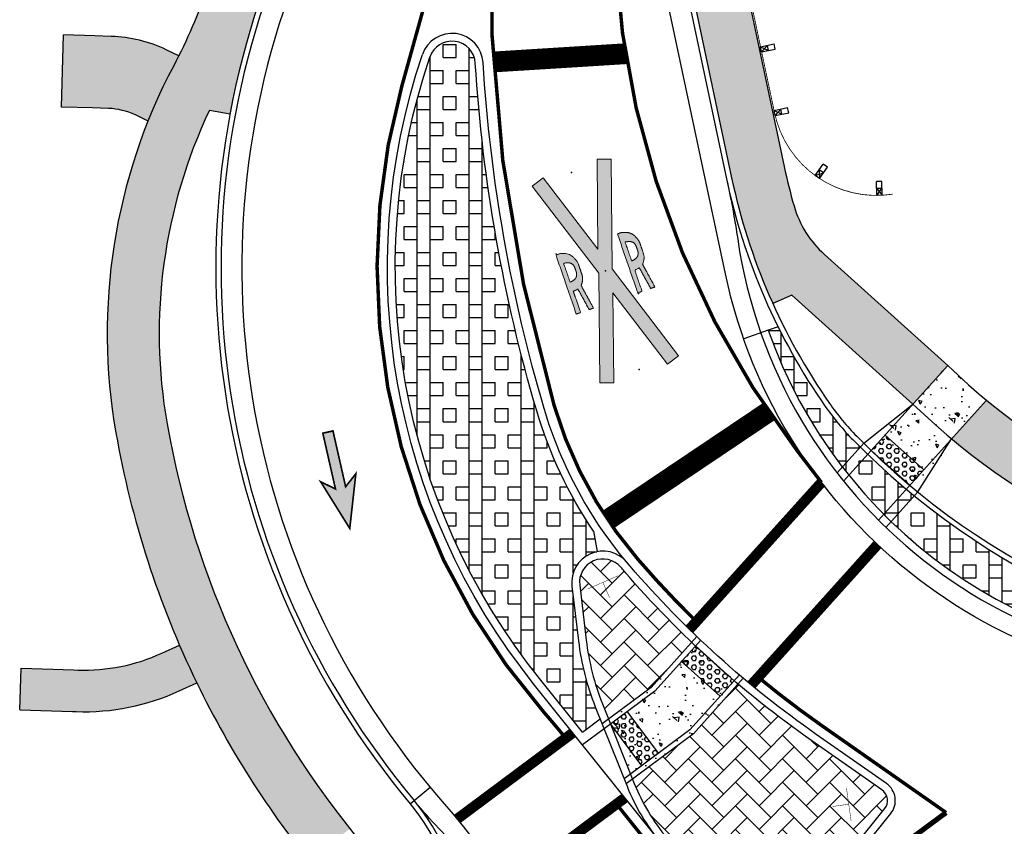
# Model space of a CAD drawing. Header units: feet. Extents: x 158973 to 165066, y 288298 to 289770.
# Tile 5 of 9: x 161367 to 161461, y 289049 to 289126. Entities that reach past the tile are written whole.
import ezdxf
from ezdxf.lldxf.tags import DXFTag

# ---------------------------------------------------------------- set-up
doc = ezdxf.new("R2010")
doc.units = ezdxf.units.FT
doc.header["$MEASUREMENT"] = 0
for name, color, linetype in [('MT_P_Cells', 7, 'Continuous'), ('PM_P_Cells', 7, 'Continuous'), ('PM_P_Edge_Line', 7, 'Continuous'), ('PM_X_Cells', 251, 'Continuous'), ('PV_P_Curb', 6, 'Continuous'), ('PV_P_EOP', 7, 'Continuous'), ('PV_P_Walk', 4, 'Continuous'), ('RD_P_GR_Rt', 1, 'grrtpr'), ('SC_Shading1', 247, 'Continuous'), ('SC_Shading2', 255, 'Continuous'), ('SN_P_Signs', 1, 'Continuous')]:
    doc.layers.add(name, color=color, linetype=linetype)
doc.styles.get("Standard").update_dxf_attribs({"font": 'ARIAL_0.TTF'})
tags = doc.linetypes.add('grrtpr', pattern='A,0.18,["●",Standard,S=0.134,R=0,X=0,Y=-0.0925],0.135', length=0.315).pattern_tags.tags
tags[4] = DXFTag(74, 10)
pattern_1 = [(90, (0, 0), (-5, 3.061616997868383e-16), []), (90, (1.25, 0), (-5, 3.061616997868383e-16), []), (0, (0, 0), (0, 5), [-1.25, 1.25]), (0, (0, 1.25), (0, 5), [-1.25, 1.25]), (0, (0, 2.5), (0, 5), [1.25, -1.25]), (0, (0, 3.75), (0, 5), [1.25, -1.25]), (90, (2.5, 0), (-5, 3.061616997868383e-16), [1.25, -1.25]), (90, (3.75, 0), (-5, 3.061616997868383e-16), [1.25, -1.25])]
pattern_2 = [(0, (0, 0), (0, 0.4330127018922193), [0.25, -0.5]), (120, (0, 0), (-0.375, -0.2165063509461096), [0.2499999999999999, -0.4999999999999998]), (59.99999999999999, (0.25, 0), (-0.3749999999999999, 0.2165063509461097), [0.25, -0.5])]

# ---------------------------------------------------------------- blocks, each defined once
blk = doc.blocks.new('PMRR8')
at = {"layer": 'PM_X_Cells', "linetype": 'Continuous', "lineweight": 0, "flags": 128}
blk.add_lwpolyline([(0, 0.6666666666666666), (10, 4), (10.42163702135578, 2.735088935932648), (2.216370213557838, 0), (10.42163702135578, -2.735088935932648), (10, -4), (0, -0.6666666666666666), (-10, -4), (-10.42163702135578, -2.735088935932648), (-2.216370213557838, -6.063298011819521e-16), (-10.42163702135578, 2.735088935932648), (-10, 4), (0, 0.6666666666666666)], close=True, dxfattribs=at)
at = {"layer": 'PM_X_Cells', "linetype": 'Continuous', "lineweight": 0}
for points, weights, knots in [([(-3, 4.000000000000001), (0, 4.000000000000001), (3, 4), (3, 3.79775608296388), (3, 3.59551216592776), (2.849611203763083, 2.931794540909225), (2.490694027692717, 2.635821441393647), (2.012222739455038, 2.301870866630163), (1.500670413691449, 2.250000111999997), (0.9692050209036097, 2.250000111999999), (0.4377396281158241, 2.250000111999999), (-0.08592332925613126, 2.241882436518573), (-0.553968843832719, 2.670078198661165), (-1.776984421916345, 2.460039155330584), (-3, 2.250000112), (-3, 2.469718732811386), (-3, 2.689437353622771), (-1.884713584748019, 2.880975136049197), (-0.7694271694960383, 3.072512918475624), (-0.7694835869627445, 3.072503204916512), (-0.7695400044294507, 3.0724934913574), (-0.829025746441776, 3.306132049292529), (-0.842697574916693, 3.56250002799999), (-1.921348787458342, 3.562500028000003), (-3, 3.562500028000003), (-3, 3.781250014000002), (-3, 4.000000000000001)], [1, 1, 1, 1, 1, 0.9297229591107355, 1, 0.988004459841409, 1, 1, 1, 0.9720886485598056, 1, 1, 1, 1, 1, 1, 1, 1, 1, 0.9857846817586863, 1, 1, 1, 1, 1], [0, 0, 0, 0.07692307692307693, 0.07692307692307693, 0.1538461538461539, 0.1538461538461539, 0.2307692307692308, 0.2307692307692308, 0.3076923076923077, 0.3076923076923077, 0.3846153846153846, 0.3846153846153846, 0.4615384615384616, 0.4615384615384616, 0.5384615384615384, 0.5384615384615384, 0.6153846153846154, 0.6153846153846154, 0.6923076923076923, 0.6923076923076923, 0.7692307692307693, 0.7692307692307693, 0.8461538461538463, 0.8461538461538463, 0.9230769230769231, 0.9230769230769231, 1, 1, 1]), ([(0.09365853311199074, 3.562500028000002), (1.049787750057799, 3.562500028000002), (2.005916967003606, 3.562500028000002), (1.985371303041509, 3.048947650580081), (1.726718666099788, 2.842006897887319), (1.485813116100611, 2.679944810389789), (1.229060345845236, 2.687500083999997), (1.049787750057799, 2.687500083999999), (0.8705151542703, 2.687500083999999), (0.6137623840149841, 2.679944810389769), (0.3728568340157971, 2.842006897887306), (0.1142041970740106, 3.048947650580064), (0.09365853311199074, 3.562500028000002)], [1, 1, 1, 0.856571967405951, 1, 0.9829663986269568, 1, 1, 1, 0.9829663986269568, 1, 0.856571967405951, 1], [0, 0, 0, 0.1666666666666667, 0.1666666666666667, 0.3333333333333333, 0.3333333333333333, 0.5, 0.5, 0.6666666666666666, 0.6666666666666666, 0.8333333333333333, 0.8333333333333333, 1, 1, 1]), ([(3, -2.250000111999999), (0, -2.250000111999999), (-3, -2.250000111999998), (-3, -2.468750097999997), (-3, -2.687500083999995), (-1.921348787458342, -2.687500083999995), (-0.8426975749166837, -2.687500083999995), (-0.829025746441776, -2.943868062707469), (-0.7695400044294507, -3.177506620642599), (-0.7694835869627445, -3.177496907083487), (-0.7694271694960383, -3.177487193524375), (-1.884713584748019, -3.369024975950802), (-3, -3.560562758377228), (-3, -3.780281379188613), (-3, -3.999999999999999), (-1.776984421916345, -3.789960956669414), (-0.5539688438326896, -3.57992191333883), (-0.08592332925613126, -4.008117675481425), (0.437739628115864, -4.000000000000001), (0.9692050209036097, -4), (1.500670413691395, -4), (2.012222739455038, -3.948129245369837), (2.490694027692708, -3.614178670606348), (2.849611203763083, -3.318205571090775), (3.000000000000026, -2.654487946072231), (3, -2.452244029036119), (3, -2.250000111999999)], [1, 1, 1, 1, 1, 1, 1, 0.9857846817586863, 1, 1, 1, 1, 1, 1, 1, 1, 1, 0.9720886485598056, 1, 1, 1, 0.988004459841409, 1, 0.9297229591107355, 1, 1, 1], [0, 0, 0, 0.07692307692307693, 0.07692307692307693, 0.1538461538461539, 0.1538461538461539, 0.2307692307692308, 0.2307692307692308, 0.3076923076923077, 0.3076923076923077, 0.3846153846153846, 0.3846153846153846, 0.4615384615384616, 0.4615384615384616, 0.5384615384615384, 0.5384615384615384, 0.6153846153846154, 0.6153846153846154, 0.6923076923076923, 0.6923076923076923, 0.7692307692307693, 0.7692307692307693, 0.8461538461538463, 0.8461538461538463, 0.9230769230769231, 0.9230769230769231, 1, 1, 1]), ([(0.09365853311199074, -2.687500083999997), (1.049787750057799, -2.687500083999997), (2.005916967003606, -2.687500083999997), (1.985371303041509, -3.201052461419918), (1.726718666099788, -3.40799321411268), (1.485813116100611, -3.57005530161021), (1.229060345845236, -3.562500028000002), (1.049787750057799, -3.562500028), (0.8705151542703, -3.562500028), (0.6137623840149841, -3.570055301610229), (0.3728568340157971, -3.407993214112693), (0.1142041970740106, -3.201052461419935), (0.09365853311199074, -2.687500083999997)], [1, 1, 1, 0.856571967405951, 1, 0.9829663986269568, 1, 1, 1, 0.9829663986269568, 1, 0.856571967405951, 1], [0, 0, 0, 0.1666666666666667, 0.1666666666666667, 0.3333333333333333, 0.3333333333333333, 0.5, 0.5, 0.6666666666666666, 0.6666666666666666, 0.8333333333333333, 0.8333333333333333, 1, 1, 1])]:
    blk.add_rational_spline(points, weights, degree=2, knots=knots, dxfattribs=at)
at = {"layer": 'PM_X_Cells', "linetype": 'Continuous', "lineweight": 30}
for p in [(-10, 0), (0, 0), (10, 0)]:
    blk.add_point(p, dxfattribs=at)

msp = doc.modelspace()

# ---------------------------------------------------------------- hatches: boundary and pattern name
at = {"layer": 'MT_P_Cells', "true_color": 0x00b3b3}
h = msp.add_hatch(color=132, dxfattribs=at)
h.dxf.hatch_style = 1
h.paths.add_polyline_path([(161398.5246945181, 289077.2404841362), (161399.1113748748, 289082.5007016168), (161398.1271849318, 289081.2519659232), (161396.9101519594, 289086.6156242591), (161395.9349413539, 289086.3943455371), (161397.1519743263, 289081.0306872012), (161395.7252269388, 289081.7323727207)])
at = {"layer": 'PM_P_Cells'}
h = msp.add_hatch(color=256, dxfattribs=at)
h.dxf.hatch_style = 1
edge = h.paths.add_edge_path(flags=17)
edge.add_spline(control_points=[(161420.3027064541, 289097.8474244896), (161419.3270930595, 289100.6843556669), (161418.3514796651, 289103.5212868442), (161418.5427303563, 289103.5870574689), (161418.7339810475, 289103.6528280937), (161419.4105285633, 289103.7264578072), (161419.807135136, 289103.483301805), (161420.278534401, 289103.1394406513), (161420.4939447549, 289102.6725630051), (161420.6667796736, 289102.1699860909), (161420.8396145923, 289101.6674091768), (161421.0175885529, 289101.174850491), (161420.7648784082, 289100.5929950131), (161421.3612306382, 289099.5047636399), (161421.9575828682, 289098.4165322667), (161421.749807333, 289098.3450787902), (161421.5420317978, 289098.2736253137), (161420.9982091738, 289099.2659999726), (161420.4543865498, 289100.2583746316), (161420.4544140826, 289100.2583244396), (161420.4544416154, 289100.2582742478), (161420.2528478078, 289100.1260416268), (161420.014861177, 289100.0297409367), (161420.3656433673, 289099.0097211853), (161420.7164255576, 289097.9897014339), (161420.5095660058, 289097.9185629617), (161420.3027064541, 289097.8474244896)], knot_values=[0, 0, 0, 0.07692307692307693, 0.07692307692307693, 0.1538461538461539, 0.1538461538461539, 0.2307692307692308, 0.2307692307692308, 0.3076923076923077, 0.3076923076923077, 0.3846153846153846, 0.3846153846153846, 0.4615384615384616, 0.4615384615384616, 0.5384615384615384, 0.5384615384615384, 0.6153846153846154, 0.6153846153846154, 0.6923076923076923, 0.6923076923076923, 0.7692307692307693, 0.7692307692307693, 0.8461538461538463, 0.8461538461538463, 0.9230769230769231, 0.9230769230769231, 1, 1, 1], weights=[1, 1, 1, 1, 1, 0.9297229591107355, 1, 0.988004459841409, 1, 1, 1, 0.9720886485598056, 1, 1, 1, 1, 1, 1, 1, 1, 1, 0.9857846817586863, 1, 1, 1, 1, 1], degree=2, periodic=0)
edge = h.paths.add_edge_path(flags=16)
edge.add_spline(control_points=[(161419.71035399, 289100.9152002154), (161419.3994164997, 289101.8193578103), (161419.0884790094, 289102.7235154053), (161419.5807981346, 289102.8710960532), (161419.8606053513, 289102.6938008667), (161420.092201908, 289102.5186933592), (161420.1685544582, 289102.2734397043), (161420.2268547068, 289102.1039116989), (161420.2851549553, 289101.9343836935), (161420.3757966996, 289101.6940440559), (161420.3008872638, 289101.4135299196), (161420.1893100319, 289101.1016386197), (161419.71035399, 289100.9152002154)], knot_values=[0, 0, 0, 0.1666666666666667, 0.1666666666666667, 0.3333333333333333, 0.3333333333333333, 0.5, 0.5, 0.6666666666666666, 0.6666666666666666, 0.8333333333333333, 0.8333333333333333, 1, 1, 1], weights=[1, 1, 1, 0.856571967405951, 1, 0.9829663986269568, 1, 1, 1, 0.9829663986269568, 1, 0.856571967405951, 1], degree=2, periodic=0)
edge = h.paths.add_edge_path()
edge.add_spline(control_points=[(161424.261753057, 289105.5538147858), (161425.2373664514, 289102.7168836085), (161426.2129798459, 289099.8799524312), (161426.4198393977, 289099.9510909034), (161426.6266989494, 289100.0222293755), (161426.2759167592, 289101.0422491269), (161425.9251345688, 289102.0622688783), (161426.1631211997, 289102.1585695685), (161426.3647150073, 289102.2908021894), (161426.3646874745, 289102.2908523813), (161426.3646599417, 289102.2909025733), (161426.9084825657, 289101.2985279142), (161427.4523051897, 289100.3061532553), (161427.6600807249, 289100.3776067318), (161427.8678562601, 289100.4490602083), (161427.27150403, 289101.5372915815), (161426.6751518, 289102.6255229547), (161426.9278619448, 289103.2073784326), (161426.7498879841, 289103.6999371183), (161426.5770530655, 289104.2025140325), (161426.4042181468, 289104.7050909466), (161426.1888077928, 289105.1719685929), (161425.7174085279, 289105.5158297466), (161425.3208019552, 289105.7589857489), (161424.6442544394, 289105.6853560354), (161424.4530037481, 289105.6195854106), (161424.261753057, 289105.5538147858)], knot_values=[0, 0, 0, 0.07692307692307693, 0.07692307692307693, 0.1538461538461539, 0.1538461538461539, 0.2307692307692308, 0.2307692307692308, 0.3076923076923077, 0.3076923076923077, 0.3846153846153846, 0.3846153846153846, 0.4615384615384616, 0.4615384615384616, 0.5384615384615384, 0.5384615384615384, 0.6153846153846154, 0.6153846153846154, 0.6923076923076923, 0.6923076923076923, 0.7692307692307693, 0.7692307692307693, 0.8461538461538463, 0.8461538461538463, 0.9230769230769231, 0.9230769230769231, 1, 1, 1], weights=[1, 1, 1, 1, 1, 1, 1, 0.9857846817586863, 1, 1, 1, 1, 1, 1, 1, 1, 1, 0.9720886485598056, 1, 1, 1, 0.988004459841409, 1, 0.9297229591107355, 1, 1, 1], degree=2, periodic=0)
edge = h.paths.add_edge_path(flags=16)
edge.add_spline(control_points=[(161425.6206273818, 289102.947728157), (161425.3096898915, 289103.8518857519), (161424.9987524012, 289104.7560433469), (161425.4910715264, 289104.9036239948), (161425.7708787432, 289104.7263288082), (161426.0024752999, 289104.5512213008), (161426.0788278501, 289104.3059676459), (161426.1371280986, 289104.1364396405), (161426.1954283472, 289103.9669116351), (161426.2860700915, 289103.7265719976), (161426.2111606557, 289103.4460578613), (161426.0995834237, 289103.1341665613), (161425.6206273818, 289102.947728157)], knot_values=[0, 0, 0, 0.1666666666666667, 0.1666666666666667, 0.3333333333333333, 0.3333333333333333, 0.5, 0.5, 0.6666666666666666, 0.6666666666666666, 0.8333333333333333, 0.8333333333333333, 1, 1, 1], weights=[1, 1, 1, 0.856571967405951, 1, 0.9829663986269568, 1, 1, 1, 0.9829663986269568, 1, 0.856571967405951, 1], degree=2, periodic=0)
h.paths.add_polyline_path([(161422.4792388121, 289101.7683705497), (161416.0750484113, 289110.1407929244), (161417.1340853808, 289110.9508660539), (161422.3888944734, 289104.0810701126), (161422.3069247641, 289112.7297923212), (161423.6401982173, 289112.742428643), (161423.7400971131, 289102.2019765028), (161430.1442875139, 289093.829554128), (161429.0852505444, 289093.0194809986), (161423.8304414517, 289099.8892769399), (161423.9124111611, 289091.2405547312), (161422.5791377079, 289091.2279184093)])
at = {"layer": 'SC_Shading1', "true_color": 0x7ac1d6}
h = msp.add_hatch(dxfattribs=at)
h.set_pattern_fill('BOX', color=133, scale=5)
h.set_pattern_definition(pattern_1)
edge = h.paths.add_edge_path()
edge.add_arc((161408.3518050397, 289121.8249670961), 2.251335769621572, 6.064819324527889, 161.3289172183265, ccw=False)
edge.add_arc((161561.5522458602, 289131.3969537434), 151.2499999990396, 183.5381555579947, 196.4559654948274)
edge.add_arc((161456.5376143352, 289100.3779730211), 41.75000000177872, 196.4559654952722, 214.0907049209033)
edge.add_line((161421.962298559, 289076.9769038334), (161422.3223780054, 289075.0095851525))
edge.add_arc((161422.8624971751, 289072.0586071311), 3.000000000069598, 100.3720735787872, 186.8004420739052)
edge.add_line((161419.8836033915, 289071.703372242), (161420.5125397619, 289066.4292995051))
edge.add_arc((161445.3366546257, 289069.3895902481), 25.00000000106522, 186.8004420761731, 201.8004420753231)
edge.add_line((161422.1245805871, 289060.1052152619), (161422.5948434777, 289058.9295004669))
edge.add_line((161422.5948434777, 289058.9295004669), (161420.8860018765, 289057.6566388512))
edge.add_line((161420.8860018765, 289057.6566388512), (161416.7582787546, 289062.816794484))
edge.add_arc((161466.1501050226, 289102.3264135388), 63.24999999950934, 161.3568806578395, 218.657090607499, ccw=False)
h = msp.add_hatch(dxfattribs=at)
h.set_pattern_fill('BOX', color=133, scale=5)
h.set_pattern_definition(pattern_1)
edge = h.paths.add_edge_path()
edge.add_arc((161493.4391397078, 289123.3076262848), 59.9999999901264, 206.4085460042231, 214.9135797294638)
edge.add_arc((161464.7385710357, 289103.2757178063), 24.99999999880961, 214.9135797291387, 224.5275905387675)
edge.add_arc((161498.9583876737, 289136.9358448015), 72.99999999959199, 224.5275905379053, 257.7962470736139)
edge.add_line((161483.5270039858, 289065.5854951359), (161483.526428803, 289064.5854953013))
edge.add_arc((161483.5537499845, 289112.0854874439), 47.49999999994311, 199.4241625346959, 269.96704445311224, ccw=False)
edge.add_line((161438.7573314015, 289096.2889409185), (161439.700413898, 289096.6214997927))
at = {"layer": 'SC_Shading1'}
h = msp.add_hatch(dxfattribs=at)
h.set_pattern_fill('AR-CONC', color=256, scale=0.5, angle=90)
h.set_pattern_definition([(140, (-7.448053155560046, 179.9741695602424), (0.3137606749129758, 3.586300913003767), [0.375, -4.125]), (85.00000000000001, (-7.448053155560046, 179.9741695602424), (-3.760960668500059, -0.6937566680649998), [0.3, -3.3]), (190.45144446, (-7.421906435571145, 180.2730279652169), (-3.447199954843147, 2.89254423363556), [0.31870096, -3.50571056]), (136.1842, (-8.448053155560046, 179.9741695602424), (0.827596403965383, 5.336206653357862), [0.562499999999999, -6.187499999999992]), (186.63563549, (-8.379086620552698, 180.4188532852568), (-4.870593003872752, 4.673309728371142), [0.47805171, -5.258568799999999]), (81.18416399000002, (-8.448053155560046, 179.9741695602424), (-4.870593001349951, 4.673309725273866), [0.45, -4.950000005]), (111, (-8.198053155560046, 180.4741695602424), (2.013094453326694, 2.984535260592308), [0.375, -4.125]), (56.00000000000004, (-8.198053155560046, 180.4741695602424), (-3.625750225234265, 1.216576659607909), [0.3, -3.3]), (161.45144474, (-8.0302952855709, 180.7228808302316), (-1.612655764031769, 4.201111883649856), [0.3187009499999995, -3.505710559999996]), (127.5, (-7.448053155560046, 179.9741695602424), (-1.664469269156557, 0.06079927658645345), [0, -3.26, 0, -3.35, 0, -3.3125]), (97.49999999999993, (-7.448053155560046, 179.9741695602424), (-1.972058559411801, 1.315347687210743), [0, -1.91, 0, -3.185, 0, -1.2625]), (57.49999999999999, (-7.448053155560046, 178.8591695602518), (0.1127743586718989, 2.669112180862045), [0, -1.249999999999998, 0, -3.899999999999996, 0, -5.174999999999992]), (47.5, (-7.448053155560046, 178.3591695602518), (-0.5005249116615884, 2.915930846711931), [0, -1.625, 0, -2.59, 0, -3.675])])
edge = h.paths.add_edge_path()
edge.add_line((161452.6648644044, 289089.1952991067), (161456.0107333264, 289092.9159744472))
edge.add_arc((161498.9583876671, 289136.9358447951), 61.49999999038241, 225.7063595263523, 230.3658368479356)
edge.add_line((161459.7285645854, 289089.5726631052), (161456.3826956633, 289085.8519877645))
edge.add_line((161456.3826956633, 289085.8519877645), (161453.1393784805, 289080.749828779))
edge.add_arc((161498.9583876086, 289136.9358447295), 72.49999990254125, 225.2690195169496, 230.8031768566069, ccw=False)
edge.add_line((161447.9344147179, 289085.4304646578), (161452.6648644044, 289089.1952991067))
h = msp.add_hatch(dxfattribs=at)
h.set_pattern_fill('HEX', color=256, scale=2)
h.set_pattern_definition(pattern_2)
h.paths.add_polyline_path([(161449.9876123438, 289086.2181395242), (161453.7054436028, 289082.8748281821), (161452.3681190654, 289081.387695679), (161448.650287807, 289084.7310070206)])
h = msp.add_hatch(dxfattribs=at)
h.set_pattern_fill('AR-HBONE', color=256, scale=0.4)
h.set_pattern_definition([(45, (-60.19582440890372, 66.69164619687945), (0, 2.262741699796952), [4.800000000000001, -1.6]), (135, (-59.06445355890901, 67.82301704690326), (1.776356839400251e-16, 2.262741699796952), [4.800000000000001, -1.6])])
edge = h.paths.add_edge_path()
edge.add_arc((161498.5049061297, 289136.4839961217), 97.11002091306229, 220.4296817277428, 226.2864848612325)
edge.add_line((161431.3967418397, 289066.2924692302), (161427.5014149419, 289061.9607852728))
edge.add_line((161427.5014149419, 289061.9607852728), (161423.4093253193, 289058.9127182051))
edge.add_line((161423.4093253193, 289058.9127182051), (161422.8209428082, 289060.3837465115))
edge.add_arc((161445.3366546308, 289069.3895902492), 24.25000000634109, 186.8004420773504, 201.8004420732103, ccw=False)
edge.add_line((161421.2572632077, 289066.5181082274), (161420.6283268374, 289071.7921809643))
edge.add_arc((161422.8624971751, 289072.0586071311), 2.24999999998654, 40.062432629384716, 186.8004420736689, ccw=False)
h = msp.add_hatch(dxfattribs=at)
h.set_pattern_fill('AR-CONC', color=256, scale=0.5, angle=90)
h.set_pattern_definition([(140, (-34.00468008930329, 151.2607989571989), (0.3137606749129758, 3.586300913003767), [0.375, -4.125]), (85.00000000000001, (-34.00468008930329, 151.2607989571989), (-3.760960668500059, -0.6937566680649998), [0.3, -3.3]), (190.45144446, (-33.97853336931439, 151.5596573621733), (-3.447199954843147, 2.89254423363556), [0.31870096, -3.50571056]), (136.1842, (-35.00468008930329, 151.2607989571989), (0.827596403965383, 5.336206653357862), [0.5624999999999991, -6.187499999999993]), (186.63563549, (-34.93571355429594, 151.7054826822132), (-4.870593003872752, 4.673309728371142), [0.47805171, -5.258568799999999]), (81.18416399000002, (-35.00468008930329, 151.2607989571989), (-4.870593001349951, 4.673309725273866), [0.45, -4.950000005]), (111, (-34.75468008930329, 151.7607989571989), (2.013094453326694, 2.984535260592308), [0.375, -4.125]), (56.00000000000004, (-34.75468008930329, 151.7607989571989), (-3.625750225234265, 1.216576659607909), [0.3, -3.3]), (161.45144474, (-34.58692221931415, 152.009510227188), (-1.612655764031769, 4.201111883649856), [0.3187009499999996, -3.505710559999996]), (127.5, (-34.00468008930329, 151.2607989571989), (-1.664469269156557, 0.06079927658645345), [0, -3.26, 0, -3.35, 0, -3.3125]), (97.49999999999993, (-34.00468008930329, 151.2607989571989), (-1.972058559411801, 1.315347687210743), [0, -1.91, 0, -3.185, 0, -1.2625]), (57.49999999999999, (-34.00468008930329, 150.1457989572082), (0.1127743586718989, 2.669112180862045), [0, -1.249999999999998, 0, -3.899999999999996, 0, -5.174999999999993]), (47.5, (-34.00468008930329, 149.6457989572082), (-0.5005249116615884, 2.915930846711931), [0, -1.625, 0, -2.59, 0, -3.675])])
edge = h.paths.add_edge_path()
edge.add_arc((161498.958387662, 289136.9358447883), 97.74999998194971, 226.2773837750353, 229.7948125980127)
edge.add_line((161435.8581393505, 289062.2804956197), (161431.56396078, 289057.5052803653))
edge.add_line((161431.56396078, 289057.5052803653), (161425.7148993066, 289053.1485009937))
edge.add_line((161425.7148993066, 289053.1485009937), (161423.4093253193, 289058.9127182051))
edge.add_line((161423.4093253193, 289058.9127182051), (161427.5014149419, 289061.9607852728))
edge.add_line((161427.5014149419, 289061.9607852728), (161431.3967418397, 289066.2924692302))
h = msp.add_hatch(dxfattribs=at)
h.set_pattern_fill('HEX', color=256, scale=2)
h.set_pattern_definition(pattern_2)
h.paths.add_polyline_path([(161431.7591154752, 289065.9476745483), (161435.4769467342, 289062.6043632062), (161434.1396221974, 289061.1172307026), (161430.4217909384, 289064.4605420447)])
h = msp.add_hatch(dxfattribs=at)
h.set_pattern_fill('AR-HBONE', color=256, scale=0.4)
h.set_pattern_definition([(45, (-44.95583741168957, 48.68508570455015), (0, 2.262741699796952), [4.800000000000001, -1.6]), (135, (-43.82446656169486, 49.81645655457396), (1.776356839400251e-16, 2.262741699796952), [4.800000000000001, -1.6])])
edge = h.paths.add_edge_path()
edge.add_arc((161498.9583876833, 289136.9358448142), 97.75000001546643, 229.7948125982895, 235.0306790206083)
edge.add_line((161442.9341736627, 289056.8337228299), (161449.6884476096, 289052.1097170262))
edge.add_arc((161448.9720254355, 289051.0853932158), 1.250000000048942, -38.9477988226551, 55.03067902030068, ccw=False)
edge.add_line((161449.9441741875, 289050.2996281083), (161438.7743364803, 289036.480302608))
edge.add_arc((161437.8021877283, 289037.2660677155), 1.250000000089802, 210.6082783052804, 321.05220117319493, ccw=False)
edge.add_arc((161367.2273731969, 288995.5144742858), 80.7500000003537, 30.60827829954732, 40.07129605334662)
edge.add_arc((161443.751772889, 289059.8885082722), 19.2499999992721, 201.800442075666, 220.071296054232, ccw=False)
edge.add_line((161425.8784758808, 289052.7395395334), (161425.7148993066, 289053.1485009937))
edge.add_line((161425.7148993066, 289053.1485009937), (161431.56396078, 289057.5052803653))
edge.add_line((161431.56396078, 289057.5052803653), (161435.8581393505, 289062.2804956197))
h = msp.add_hatch(dxfattribs=at)
h.set_pattern_fill('HEX', color=256, scale=2)
h.set_pattern_definition(pattern_2)
h.paths.add_polyline_path([(161425.2053988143, 289059.6270922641), (161428.1922125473, 289055.6172364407), (161426.588270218, 289054.4225109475), (161423.6014564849, 289058.4323667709)])
at = {"layer": 'SC_Shading2'}
h = msp.add_hatch(color=256, dxfattribs=at)
h.dxf.hatch_style = 1
edge = h.paths.add_edge_path()
edge.add_line((161428.9630047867, 289140.5068905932), (161434.284475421, 289140.3195178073))
edge.add_line((161434.284475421, 289140.3195178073), (161440.2897857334, 289112.0264682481))
edge.add_arc((161493.4391397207, 289123.3076262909), 54.33340000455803, 191.9834077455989, 196.1052187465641)
edge.add_arc((161450.8456531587, 289111.0094451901), 10.00000000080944, 196.1052187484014, 228.0360981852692)
edge.add_line((161444.1590304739, 289103.5737826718), (161456.0107333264, 289092.9159744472))
edge.add_line((161456.0107333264, 289092.9159744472), (161452.6674219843, 289089.1981431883))
edge.add_line((161452.6674219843, 289089.1981431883), (161441.0223628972, 289099.6701241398))
edge.add_line((161441.0223628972, 289099.6701241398), (161439.19917066, 289098.8479501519))
edge.add_arc((161493.4391397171, 289123.3076262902), 59.5000000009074, 191.9834077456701, 204.2731363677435, ccw=False)
edge.add_line((161435.2357774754, 289110.9537352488), (161428.9630047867, 289140.5068905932))
h = msp.add_hatch(color=256, dxfattribs=at)
h.dxf.hatch_style = 1
edge = h.paths.add_edge_path()
edge.add_arc((161466.1501050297, 289102.326413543), 91.50000000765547, 205.8747724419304, 218.5800800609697, ccw=False)
edge.add_line((161383.8229784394, 289062.3952949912), (161382.131830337, 289061.6202304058))
edge.add_arc((161372.9658661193, 289081.6198578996), 21.99999999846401, 268.095068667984, 294.62230593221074, ccw=False)
edge.add_line((161372.234559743, 289059.632016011), (161366.7930000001, 289059.8130000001))
edge.add_line((161366.7930000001, 289059.8130000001), (161366.9259647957, 289063.8107894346))
edge.add_line((161366.9259647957, 289063.8107894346), (161372.3675245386, 289063.6298054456))
edge.add_arc((161372.9658661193, 289081.6198579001), 17.99999999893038, 268.0950686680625, 294.6223059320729)
edge.add_line((161380.4652913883, 289065.256526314), (161382.1564394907, 289066.0315908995))
edge.add_arc((161466.1501050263, 289102.3264135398), 91.50000000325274, 190.0056797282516, 203.3698394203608, ccw=False)
edge.add_arc((161430.2052505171, 289095.984691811), 55.00000000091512, 158.2104245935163, 190.0056797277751, ccw=False)
edge.add_line((161379.1348146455, 289116.4006311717), (161377.9137424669, 289116.9805597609))
edge.add_arc((161375.1114186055, 289111.080109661), 6.53209999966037, 64.5953713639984, 87.98340774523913)
edge.add_line((161375.3412760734, 289117.6081641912), (161373.8190000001, 289117.662))
edge.add_line((161373.8190000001, 289117.662), (161370.8199197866, 289117.7362823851))
edge.add_line((161370.8199197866, 289117.7362823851), (161370.9916534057, 289124.6698629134))
edge.add_line((161370.9916534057, 289124.6698629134), (161373.9907336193, 289124.5955805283))
edge.add_line((161373.9907336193, 289124.5955805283), (161375.5853393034, 289124.5396687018))
edge.add_arc((161375.1114186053, 289111.0801096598), 13.46790000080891, 64.59537136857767, 87.98340774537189, ccw=False)
edge.add_line((161380.8892569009, 289123.2456723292), (161382.0903421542, 289122.6752362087))
edge.add_arc((161337.4082856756, 289145.1143500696), 50.00000002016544, 333.3344170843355, 341.6155352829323)
edge.add_line((161384.856363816, 289129.3447627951), (161389.7586992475, 289127.7154490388))
edge.add_arc((161466.1501050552, 289102.3264135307), 80.50000003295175, 161.6155352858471, 169.4349413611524)
edge.add_line((161387.0147935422, 289117.0862399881), (161385.048698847, 289117.4529437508))
edge.add_arc((161430.2052505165, 289095.9846918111), 50.00000000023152, 154.572729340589, 190.0056797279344)
edge.add_arc((161466.1501050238, 289102.3264135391), 86.50000000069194, 190.0056797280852, 218.5800800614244)
edge.add_line((161398.5298261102, 289048.3843346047), (161394.6211394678, 289045.2662953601))
h = msp.add_hatch(color=256, dxfattribs=at)
h.dxf.hatch_style = 1
edge = h.paths.add_edge_path()
edge.add_line((161456.382695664, 289085.8519877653), (161459.7285645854, 289089.5726631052))
edge.add_arc((161498.9583876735, 289136.935844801), 61.49999999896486, 230.3658368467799, 266.1199674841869)
edge.add_arc((161489.6540933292, 288999.7510055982), 76.0000000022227, 68.7922728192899, 86.119967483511, ccw=False)
edge.add_arc((161489.6540933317, 288999.7510056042), 75.99999999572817, 57.40915933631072, 68.79227281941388, ccw=False)
edge.add_line((161530.5904371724, 289063.7839326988), (161527.8972566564, 289059.5712401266))
edge.add_arc((161489.6540933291, 288999.751005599), 71.00000000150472, 57.40915933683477, 69.60580685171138)
edge.add_arc((161489.6540933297, 288999.7510055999), 71.0000000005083, 69.60580685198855, 86.11996748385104)
edge.add_arc((161498.9583876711, 289136.9358447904), 66.49999998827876, 230.1905825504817, 266.1199674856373, ccw=False)

# ---------------------------------------------------------------- linework, layer by layer
at = {"layer": 'MT_P_Cells', "const_width": 0.16, "flags": 128}
msp.add_lwpolyline([(161398.5246945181, 289077.2404841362), (161399.1113748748, 289082.5007016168), (161398.1271849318, 289081.2519659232), (161396.9101519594, 289086.6156242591), (161395.9349413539, 289086.3943455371), (161397.1519743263, 289081.0306872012), (161395.7252269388, 289081.7323727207), (161398.5246945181, 289077.2404841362)], dxfattribs=at)
at = {"layer": 'PM_P_Edge_Line', "color": 2, "const_width": 0.333}
for points in [[(161431.848290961, 289068.2901244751, -0.0213555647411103), (161426.2370619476, 289074.2652074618, -0.1064213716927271), (161418.1761050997, 289089.0468385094, -0.08077674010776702), (161412.1448344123, 289136.6576955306), (161413.0334326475, 289161.8942814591)], [(161419.2580868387, 289057.1217349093, 0.00858480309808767), (161417.1987756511, 289059.5623240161, -0.2526345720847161), (161403.5360952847, 289119.7759345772), (161408.4054128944, 289137.2484772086, 0.0592170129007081), (161411.9781467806, 289160.3417381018)], [(161455.8571299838, 289049.9308349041), (161443.9371647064, 289058.2677761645, -0.02010264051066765), (161437.7968209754, 289062.9408263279, -0.02010264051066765)], [(161437.8273052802, 289030.963728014, 0.059351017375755), (161427.5243358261, 289046.5563815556), (161424.1694395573, 289050.7504096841)]]:
    msp.add_lwpolyline(points, format="xyb", dxfattribs=at)
at = {"layer": 'PM_P_Edge_Line', "flags": 128}
for points, const_width in [([(161443.874086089, 289081.6630570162), (161441.4933302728, 289084.7682524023, -0.1740513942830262), (161424.0014012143, 289139.4774413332), (161424.0437477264, 289140.6801011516)], 0.333333), ([(161437.8273052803, 289030.9637280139, -0.109432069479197), (161455.857129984, 289049.930834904, -0.109432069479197)], 0.5)]:
    msp.add_lwpolyline(points, format="xyb", dxfattribs=dict(at, const_width=const_width))
for points, const_width in [([(161425.0465645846, 289122.8694171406), (161412.3431085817, 289122.0758297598)], 2), ([(161423.3348950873, 289078.071484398), (161438.8109912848, 289088.468746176)], 2), ([(161431.1790534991, 289067.5459185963), (161443.874086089, 289081.6630570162)], 1), ([(161437.1275835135, 289062.196620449), (161449.2655494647, 289075.6942892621)], 1), ([(161408.8487146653, 289049.3139112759), (161419.9716508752, 289057.5990317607)], 1), ([(161413.6276166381, 289042.8981419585), (161424.971887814, 289051.3481278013)], 1)]:
    msp.add_lwpolyline(points, dxfattribs=dict(at, const_width=const_width))
at = {"layer": 'PV_P_Curb'}
msp.add_line((161438.7743364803, 289036.480302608), (161449.9441741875, 289050.2996281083), dxfattribs=at)
at = {"layer": 'PV_P_Curb', "flags": 128}
for points in [[(161428.4480171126, 289140.5250236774), (161434.746673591, 289110.8499210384, 0.1003869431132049), (161444.2381648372, 289088.9672117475, 0.04197365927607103), (161446.9157498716, 289085.7444016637, 0.1834999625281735), (161494.0186532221, 289064.1031665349)], [(161428.9630047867, 289140.5068905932), (161435.2357774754, 289110.9537352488, 0.1003869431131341), (161444.6481729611, 289089.2533818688, 0.04197365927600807), (161447.2722062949, 289086.0950279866)], [(161421.962298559, 289076.9769038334, -0.07709828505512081), (161416.4977890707, 289088.5511013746, -0.05626467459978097), (161410.5965133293, 289121.9667196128)], [(161420.6283268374, 289071.7921809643), (161421.2572632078, 289066.5181082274, 0.06554346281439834), (161422.8209428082, 289060.3837465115), (161425.8784758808, 289052.7395395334, 0.07989096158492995), (161429.0208259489, 289047.49650673, -0.04131368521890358), (161436.7263521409, 289036.6296104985)], [(161404.3251887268, 289050.7713000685, -0.1527417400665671), (161408.7721601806, 289040.0118280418), (161410.7043374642, 289018.3066104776)], [(161407.0961449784, 288922.2720998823, 0.2003218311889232), (161410.1892218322, 288929.3276192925), (161411.5804985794, 289007.7093840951, 0.02663958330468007), (161411.2023680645, 289018.3509446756), (161409.270190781, 289040.0561622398, 0.1527417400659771), (161404.7091944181, 289051.0915181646)], [(161415.2213587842, 288935.8911864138, 0.03995048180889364), (161425.1662789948, 288998.6478015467, 0.0395238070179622), (161425.1559921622, 289004.6855035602, 0.1409790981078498), (161409.8810105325, 289045.1659633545, 0.03264234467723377), (161407.3417483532, 289048.1430472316, -0.01852069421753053), (161405.1083948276, 289050.6165535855)]]:
    msp.add_lwpolyline(points, format="xyb", dxfattribs=at)
at = {"layer": 'PV_P_Curb'}
for points in [[(161420.8860018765, 289057.6566388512), (161416.7582787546, 289062.816794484, -0.2553625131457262), (161406.2189526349, 289122.5456982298, -0.2553625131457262)], [(161434.8258955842, 289110.4823538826, -0.01726634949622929), (161435.819603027, 289105.0488892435, 0.3981266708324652), (161487.9443740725, 289064.0356703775, -0.03983335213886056), (161493.9890522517, 289064.1051802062)], [(161449.9441741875, 289050.2996281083, 0.4347007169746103), (161449.6884476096, 289052.1097170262), (161442.9341736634, 289056.8337228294, -0.06237231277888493), (161424.9114127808, 289073.1227739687, -0.003019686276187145), (161424.5845202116, 289073.5067565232, -0.003019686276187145)]]:
    msp.add_lwpolyline(points, format="xyb", dxfattribs=at)
at = {"layer": 'PV_P_Curb', "flags": 128}
for points in [[(161438.7573314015, 289096.2889409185), (161436.3996251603, 289095.4575437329)], [(161439.700413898, 289096.6214997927), (161438.7573314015, 289096.2889409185)], [(161421.962298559, 289076.9769038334), (161422.3223780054, 289075.0095851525)], [(161420.8860018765, 289057.6566388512), (161422.5948434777, 289058.9295004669)], [(161404.3251887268, 289050.7713000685), (161406.2452171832, 289052.3723905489)]]:
    msp.add_lwpolyline(points, dxfattribs=at)
at = {"layer": 'PV_P_Curb'}
for centre, radius, start, end in [((161466.1501050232, 289102.3264135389), 80.5, 157.5287626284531, 219.8243529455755), ((161466.1501050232, 289102.3264135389), 80, 157.5287626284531, 219.8243529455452), ((161408.3508908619, 289121.8264351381), 2.25, 3.57463335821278, 161.3568806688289), ((161483.5537499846, 289112.085487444), 47.5, 199.4241625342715, 269.9670444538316), ((161498.9583876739, 289136.9358448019), 72.5, 224.5275905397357, 266.1199674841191), ((161422.8624971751, 289072.0586071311), 2.25, 40.06243262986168, 186.8004420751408)]:
    msp.add_arc(centre, radius, start, end, dxfattribs=at)
at = {"layer": 'PV_P_EOP'}
msp.add_line((161439.3576257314, 289036.0088435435), (161450.5274634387, 289049.8281690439), dxfattribs=at)
for points in [[(161398.9042153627, 289147.9128309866, -0.04751138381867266), (161394.0725261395, 289132.1395418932, 0.2849133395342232), (161407.4085097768, 289051.0095061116, -0.160694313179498), (161426.9002953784, 289004.8265932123)], [(161658.5831516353, 288973.8277281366, 0.06702937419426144), (161615.8458183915, 288983.3006019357, -0.01041768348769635), (161612.1165524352, 288983.6940082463), (161598.6570213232, 288985.3980866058, -0.05237158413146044), (161583.5049139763, 288988.9552042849, -0.2162315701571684), (161547.6082526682, 289023.1511213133, 0.2873717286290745), (161493.8833180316, 289062.107750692, 0.03050226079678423), (161486.2650136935, 289062.1590510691, -0.3695392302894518), (161434.6433615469, 289101.7040664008), (161432.7902580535, 289110.4346641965), (161426.3880664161, 289140.5975560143)], [(161428.1338041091, 289047.395348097), (161416.1726049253, 289062.3483009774, -0.2553625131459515), (161405.5083065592, 289122.7854525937)], [(161450.118300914, 289052.7243113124), (161443.3640269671, 289057.4483171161, -0.06237231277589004), (161425.479548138, 289073.6123883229, -0.1064213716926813), (161417.2170673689, 289088.7635601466, -0.05626467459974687), (161411.3450541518, 289122.0134811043)]]:
    msp.add_lwpolyline(points, format="xyb", dxfattribs=at)
at = {"layer": 'PV_P_EOP', "flags": 128}
msp.add_lwpolyline([(161419.8836033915, 289071.703372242), (161420.5125397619, 289066.4292995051, 0.06554346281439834), (161422.1245805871, 289060.1052152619), (161425.1821136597, 289052.4610082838, 0.07989096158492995), (161428.4468929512, 289047.0137014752)], format="xyb", dxfattribs=at)
at = {"layer": 'PV_P_EOP'}
for centre, radius, start, end in [((161408.3508908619, 289121.8264351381), 3, 3.57463335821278, 161.3568806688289), ((161422.8624971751, 289072.0586071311), 3, 40.06243262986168, 186.8004420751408), ((161448.9720254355, 289051.0853932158), 2, 321.0522011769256, 55.03067902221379)]:
    msp.add_arc(centre, radius, start, end, dxfattribs=at)
at = {"layer": 'PV_P_Walk', "flags": 128}
for points in [[(161434.284475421, 289140.3195178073), (161440.2897857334, 289112.0264682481, 0.01798673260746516), (161441.2381142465, 289108.235423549, 0.1402332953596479), (161444.1590304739, 289103.5737826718), (161456.0107333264, 289092.9159744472, 0.1781883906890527), (161494.7968305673, 289075.5768076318, -0.07575072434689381), (161517.1471164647, 289070.6039072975)], [(161384.856363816, 289129.3447627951, -0.04153520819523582), (161381.5973165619, 289121.7192747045, 0.1669113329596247), (161376.0417711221, 289086.4286727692, 0.06935285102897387), (161383.8229784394, 289062.3952949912, 0.06094180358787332), (161395.8770635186, 289043.7265019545, -0.1527417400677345), (161397.8154869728, 289039.0364756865), (161399.7476642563, 289017.3312581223, -0.02663958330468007), (161400.082309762, 289007.9134770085), (161398.9080129, 288941.7559273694, -0.06453078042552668), (161397.3118415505, 288930.9484219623), (161392.797853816, 288914.981204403)], [(161385.048698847, 289117.4529437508, 0.1558491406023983), (161380.9657237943, 289087.297401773, 0.1308476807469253), (161399.7171204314, 289046.9286829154, -0.1527417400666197), (161402.7957929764, 289039.4798176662), (161404.7279702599, 289017.774600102, -0.02663958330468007), (161405.0815222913, 289007.8247409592), (161403.9072254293, 288941.6671913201, -0.06453078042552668), (161402.1232692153, 288929.5882146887), (161398.4660436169, 288916.6516007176)]]:
    msp.add_lwpolyline(points, format="xyb", dxfattribs=at)
at = {"layer": 'PV_P_Walk', "elevation": 960.3269999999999, "flags": 128}
msp.add_lwpolyline([(161370.8199197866, 289117.7362823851), (161370.9916534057, 289124.6698629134)], dxfattribs=at)
for points in [[(161382.0903421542, 289122.6752362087), (161380.8892569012, 289123.245672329, 0.1024052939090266), (161375.5853393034, 289124.5396687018), (161374.0268984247, 289124.5945425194), (161370.9916534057, 289124.6698629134)], [(161379.1348146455, 289116.4006311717), (161377.9137424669, 289116.9805597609, 0.1024052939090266), (161375.3412760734, 289117.6081641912), (161373.7828351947, 289117.6630380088), (161370.8199197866, 289117.7362823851)]]:
    msp.add_lwpolyline(points, format="xyb", dxfattribs=at)
at = {"layer": 'PV_P_Walk', "flags": 128}
for points in [[(161385.048698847, 289117.4529437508), (161387.0147935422, 289117.0862399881)], [(161441.0223628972, 289099.6701241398), (161439.19917066, 289098.8479501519)], [(161441.0223628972, 289099.6701241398), (161452.6674219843, 289089.1981431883)], [(161446.0028909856, 289081.7870470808), (161456.0107333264, 289092.9159744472)], [(161449.3604710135, 289078.0431289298), (161459.7285645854, 289089.5726631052)], [(161447.9344147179, 289085.4304646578), (161452.6648644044, 289089.1952991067)], [(161449.9876123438, 289086.2181395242), (161453.7054436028, 289082.8748281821)], [(161453.1393784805, 289080.749828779), (161456.3826956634, 289085.8519877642)], [(161445.3740983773, 289082.5833400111), (161447.9344147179, 289085.4304646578)], [(161448.650287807, 289084.7310070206), (161452.3681190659, 289081.3876956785)], [(161450.0740421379, 289077.3411114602), (161453.1393784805, 289080.749828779)], [(161427.5014149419, 289061.9607852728), (161431.8984767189, 289066.8504087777)], [(161380.4652913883, 289065.256526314), (161382.1564394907, 289066.0315908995)], [(161427.8399604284, 289061.5894931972), (161432.2607775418, 289066.5055331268)], [(161435.4769467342, 289062.6043632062), (161431.7591154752, 289065.9476745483)], [(161434.1396221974, 289061.1172307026), (161430.4217909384, 289064.4605420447)], [(161366.7930000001, 289059.8130000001), (161366.9259647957, 289063.8107894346)], [(161366.9259647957, 289063.8107894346), (161372.0026382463, 289063.6419414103)], [(161372.0026382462, 289063.6419414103), (161372.3675245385, 289063.6298054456)], [(161431.2254152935, 289057.8765724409), (161435.9786088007, 289063.1622217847)], [(161382.131830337, 289061.6202304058), (161383.8229784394, 289062.3952949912)], [(161431.5639607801, 289057.5052803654), (161436.3598742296, 289062.8384351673)], [(161427.5014149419, 289061.9607852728), (161422.7869746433, 289058.4491490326)], [(161427.8399604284, 289061.5894931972), (161422.9791058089, 289057.9687975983)], [(161366.7930000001, 289059.8130000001), (161371.8696734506, 289059.6441519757)], [(161371.8696734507, 289059.6441519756), (161372.2345597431, 289059.632016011)], [(161425.2053988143, 289059.6270922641), (161428.1922125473, 289055.6172364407)], [(161423.6014564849, 289058.4323667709), (161426.588270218, 289054.4225109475)], [(161422.9791058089, 289057.9687975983), (161420.9091953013, 289056.4269872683)], [(161431.2254152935, 289057.876572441), (161424.9004174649, 289053.1652832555)], [(161431.56396078, 289057.5052803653), (161425.0925486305, 289052.6849318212)]]:
    msp.add_lwpolyline(points, dxfattribs=at)
at = {"layer": 'PV_P_Walk'}
msp.add_lwpolyline([(161452.6648644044, 289089.1952991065, 0.1773995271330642), (161494.4584925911, 289070.5882680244, -0.07218158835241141), (161514.3959641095, 289066.3005347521)], format="xyb", dxfattribs=at)
for radius in [18, 22]:
    msp.add_arc((161372.9658661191, 289081.6198579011), radius, 268.0950686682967, 294.622305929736, dxfattribs=at)
at = {"layer": 'RD_P_GR_Rt', "linetype": 'Continuous', "const_width": 0.08, "flags": 128}
msp.add_lwpolyline([(161436.7728965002, 289129.3984395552), (161439.3680320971, 289117.1707958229, 0.398871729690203), (161450.708460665, 289109.3690675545)], format="xyb", dxfattribs=at)
at = {"layer": 'RD_P_GR_Rt', "flags": 128}
for points in [[(161438.0185076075, 289123.5291591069), (161439.3227742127, 289123.805981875)], [(161438.1223171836, 289123.040054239), (161438.0185076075, 289123.5291591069)], [(161438.0185076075, 289123.5291591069), (161438.7744504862, 289123.1784656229)], [(161438.6706409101, 289123.667570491), (161438.1223171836, 289123.040054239)], [(161438.7744504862, 289123.1784656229), (161438.6706409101, 289123.667570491)], [(161439.4265837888, 289123.316877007), (161439.3227742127, 289123.805981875)], [(161438.1223171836, 289123.040054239), (161439.4265837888, 289123.316877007)], [(161439.3161273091, 289117.4153482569), (161440.6203939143, 289117.692171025)], [(161439.4199368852, 289116.926243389), (161439.3161273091, 289117.4153482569)], [(161439.3161273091, 289117.4153482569), (161440.0720701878, 289117.0646547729)], [(161439.9682606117, 289117.553759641), (161439.4199368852, 289116.926243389)], [(161439.4199368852, 289116.926243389), (161440.7242034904, 289117.2030661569)], [(161440.0720701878, 289117.0646547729), (161439.9682606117, 289117.553759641)], [(161440.7242034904, 289117.2030661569), (161440.6203939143, 289117.692171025)], [(161443.2763354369, 289111.1499396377), (161444.0320405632, 289112.2484167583)], [(161444.4439736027, 289111.965024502), (161444.0320405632, 289112.2484167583)], [(161443.2763354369, 289111.1499396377), (161444.0661210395, 289111.4157859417)], [(161444.0661210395, 289111.4157859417), (161443.654188, 289111.699178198)], [(161443.654188, 289111.699178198), (161443.6882684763, 289110.8665473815)], [(161443.6882684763, 289110.8665473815), (161444.4439736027, 289111.965024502)], [(161443.6882684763, 289110.8665473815), (161443.2763354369, 289111.1499396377)], [(161449.6705274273, 289110.5922496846), (161449.1707710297, 289110.5766438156)], [(161449.2123862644, 289109.2439734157), (161449.1707710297, 289110.5766438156)], [(161449.7121426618, 289109.2595792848), (161449.6705274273, 289110.5922496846)], [(161449.6913350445, 289109.9259144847), (161449.1915786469, 289109.9103086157)], [(161449.1915786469, 289109.9103086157), (161449.7121426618, 289109.2595792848)], [(161449.2123862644, 289109.2439734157), (161449.6913350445, 289109.9259144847)], [(161449.7121426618, 289109.2595792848), (161449.2123862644, 289109.2439734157)]]:
    msp.add_lwpolyline(points, dxfattribs=at)
at = {"layer": 'SN_P_Signs', "const_width": 0.04199999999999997, "flags": 128}
for points in [[(161424.3305557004, 289072.6948493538), (161421.3944386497, 289071.4223649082)], [(161423.498739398, 289070.5905486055), (161422.8624971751, 289072.0586071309)], [(161446.720430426, 289049.1514025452), (161446.2727846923, 289052.319937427)], [(161444.9123401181, 289050.5118471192), (161446.496607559, 289050.7356699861)]]:
    msp.add_lwpolyline(points, dxfattribs=at)

# ---------------------------------------------------------------- block references
at = {"layer": 'PM_P_Cells', "rotation": 108.9779628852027}
msp.add_blockref('PMRR8', (161423.1096679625, 289101.9851735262), dxfattribs=at)

doc.saveas('drawing.dxf')
